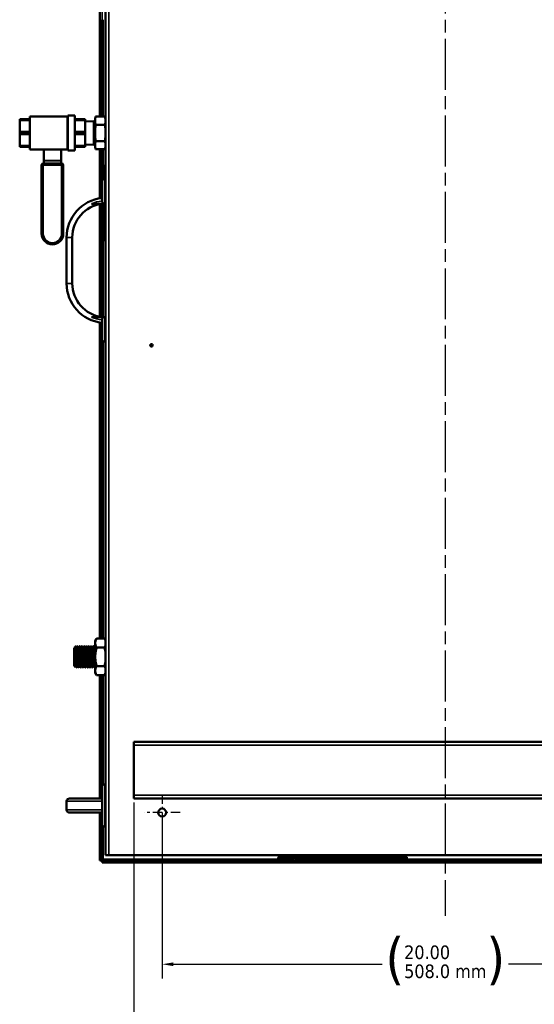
# Model space of a CAD drawing. Header units: inches. Extents: x 0 to 136, y 2 to 86.
# Tile 36 of 61: x 69 to 87, y 22 to 57. Entities that reach past the tile are written whole.
import ezdxf

# ---------------------------------------------------------------- set-up
doc = ezdxf.new("R2010")
doc.units = ezdxf.units.IN
doc.header["$LTSCALE"] = 4
doc.header["$MEASUREMENT"] = 0
doc.linetypes.add('CHAIN', pattern=[0.7087, 0.4724, -0.0591, 0.1181, -0.0591])
for name, color, linetype, lineweight in [('Center Mark (ANSI)', 7, 'Continuous', 25), ('Centerline (ANSI)', 7, 'Continuous', 25), ('Dimension (ANSI)', 7, 'Continuous', 25), ('Visible (ANSI)', 7, 'Continuous', 50), ('Visible Narrow (ANSI)', 7, 'Continuous', 35)]:
    doc.layers.add(name, color=color, linetype=linetype, lineweight=lineweight)
doc.styles.add('Dimension Text (ANSI)', font='tahoma.ttf')
doc.dimstyles.new('Dual Dimension', dxfattribs={"dimscale": 4, "dimtxt": 0.12, "dimasz": 0.098425, "dimexe": 0.125, "dimexo": 0.0625, "dimgap": 0.031496, "dimtad": 0, "dimtih": 1, "dimtoh": 1, "dimrnd": 1e-08, "dimzin": 4, "dimdsep": 46, "dimtxsty": 'Dimension Text (ANSI)', "dimcen": 0.09, "dimdle": 0.393701, "dimclrd": 256, "dimclre": 256, "dimclrt": 256, "dimadec": 0, "dimazin": 1, "dimtfac": 1, "dimtofl": 0, "dimtmove": 0, "dimatfit": 3, "dimfxl": 1, "dimtolj": 1, "dimtzin": 4, "dimlwd": -1, "dimlwe": -1, "dimarcsym": 0})

# ---------------------------------------------------------------- blocks, each defined once
blk = doc.blocks.new('*D11')
at = {"layer": 'Defpoints', "color": 0, "transparency": 16777216}
for p in [(72.712, 29.13), (94.712, 29.13), (72.712, 20.45)]:
    blk.add_point(p, dxfattribs=at)
at = {"layer": 'Dimension (ANSI)', "transparency": 16777216}
for p, q in [((72.712, 28.88), (72.712, 19.95)), ((94.712, 28.88), (94.712, 19.95)), ((73.106, 20.45), (81.659, 20.45)), ((94.318, 20.45), (86.121, 20.45))]:
    blk.add_line(p, q, dxfattribs=at)
for points in [[(73.106, 20.516), (73.106, 20.385), (72.712, 20.45)], [(94.318, 20.516), (94.318, 20.385), (94.712, 20.45)]]:
    blk.add_solid(points, dxfattribs=at)
at = {"layer": 'Dimension (ANSI)', "transparency": 16777216, "insert": (83.89, 21.402), "char_height": 0.48, "attachment_point": 2, "style": 'Dimension Text (ANSI)'}
blk.add_mtext('\\A1;{\\H3.0x;(}\\S22.00^ 558.8 mm;{\\H3.0x;)}', dxfattribs=at)
blk = doc.blocks.new('*D13')
at = {"layer": 'Defpoints', "color": 0, "transparency": 16777216}
for p in [(73.712, 28.517), (93.712, 28.517), (93.712, 23.163)]:
    blk.add_point(p, dxfattribs=at)
at = {"layer": 'Dimension (ANSI)', "transparency": 16777216}
for p, q in [((73.712, 28.267), (73.712, 22.663)), ((93.712, 28.267), (93.712, 22.663)), ((74.106, 23.163), (81.481, 23.163)), ((93.318, 23.163), (85.943, 23.163))]:
    blk.add_line(p, q, dxfattribs=at)
for points in [[(74.106, 23.228), (74.106, 23.097), (73.712, 23.163)], [(93.318, 23.228), (93.318, 23.097), (93.712, 23.163)]]:
    blk.add_solid(points, dxfattribs=at)
at = {"layer": 'Dimension (ANSI)', "transparency": 16777216, "insert": (83.712, 24.114), "char_height": 0.48, "attachment_point": 2, "style": 'Dimension Text (ANSI)'}
blk.add_mtext('\\A1;{\\H3.0x;(}\\S20.00^ 508.0 mm;{\\H3.0x;)}', dxfattribs=at)

msp = doc.modelspace()

# ---------------------------------------------------------------- linework, layer by layer
at = {"layer": 'Center Mark (ANSI)', "linetype": 'CHAIN', "ltscale": 0.177668}
for p, q in [((73.712, 29.157), (73.712, 27.877)), ((74.352, 28.517), (73.072, 28.517))]:
    msp.add_line(p, q, dxfattribs=at)
at = {"layer": 'Centerline (ANSI)', "linetype": 'CHAIN', "ltscale": 0.952448}
msp.add_line((83.712, 66.636), (83.712, 24.878), dxfattribs=at)
at = {"layer": 'Visible (ANSI)'}
for p, q in [((71.712, 27.017), (71.712, 63.017)), ((71.513, 53.094), (71.513, 59.471)), ((71.587, 53.094), (71.587, 56.517)), ((68.679, 53.009), (68.679, 52.972)), ((69.039, 53.009), (68.679, 53.009)), ((68.679, 52.554), (68.679, 52.972)), ((68.679, 52.972), (69.039, 52.972)), ((69.039, 53.102), (69.039, 51.931)), ((70.37, 53.102), (69.039, 53.102)), ((70.37, 53.102), (70.382, 53.115)), ((70.37, 53.102), (70.37, 51.931)), ((70.382, 53.132), (70.382, 51.902)), ((70.632, 53.132), (70.382, 53.132)), ((70.632, 53.132), (70.632, 51.902)), ((70.992, 53.009), (70.632, 53.009)), ((70.632, 52.972), (70.992, 52.972)), ((70.992, 53.009), (70.992, 52.972)), ((70.992, 52.972), (70.992, 52.554)), ((70.992, 52.925), (71.304, 52.935)), ((71.304, 52.097), (71.304, 52.937)), ((71.304, 52.937), (71.342, 52.937)), ((71.342, 53.017), (71.363, 53.094)), ((71.342, 52.95), (71.342, 53.017)), ((71.342, 52.517), (71.342, 52.95)), ((71.363, 53.094), (71.691, 53.094)), ((71.712, 53.017), (71.691, 53.094)), ((68.679, 52.554), (68.679, 52.48)), ((69.039, 52.554), (68.679, 52.554)), ((70.992, 52.554), (70.632, 52.554)), ((70.992, 52.554), (70.992, 52.48)), ((71.342, 52.084), (71.342, 52.517)), ((71.363, 52.806), (71.691, 52.806)), ((68.679, 52.062), (68.679, 52.48)), ((68.679, 52.48), (69.039, 52.48)), ((70.632, 52.48), (70.992, 52.48)), ((70.992, 52.48), (70.992, 52.062)), ((71.363, 52.228), (71.691, 52.228)), ((68.679, 52.062), (68.679, 52.025)), ((69.039, 52.062), (68.679, 52.062)), ((68.679, 52.025), (69.039, 52.025)), ((70.37, 51.931), (69.039, 51.931)), ((69.528, 51.931), (69.528, 51.543)), ((70.143, 51.931), (70.143, 51.543)), ((70.37, 51.931), (70.382, 51.919)), ((70.632, 51.902), (70.382, 51.902)), ((70.992, 52.062), (70.632, 52.062)), ((70.632, 52.025), (70.992, 52.025)), ((70.992, 52.109), (71.304, 52.099)), ((70.992, 52.062), (70.992, 52.025)), ((71.304, 52.097), (71.342, 52.097)), ((71.342, 52.017), (71.342, 52.084)), ((71.342, 52.017), (71.363, 51.939)), ((71.363, 51.939), (71.691, 51.939)), ((71.513, 50.208), (71.513, 51.939)), ((71.587, 50.792), (71.587, 51.939)), ((71.712, 52.017), (71.691, 51.939)), ((69.528, 51.538), (69.528, 51.543)), ((69.528, 51.538), (69.528, 51.441)), ((70.143, 51.538), (70.143, 51.543)), ((70.143, 51.538), (70.143, 51.441)), ((69.453, 48.962), (69.453, 51.381)), ((69.513, 51.441), (70.158, 51.441)), ((70.218, 51.381), (70.218, 48.962)), ((71.712, 51.392), (71.702, 51.392)), ((71.702, 50.892), (71.702, 51.392)), ((71.587, 50.117), (71.587, 50.792)), ((71.687, 50.892), (71.712, 50.892)), ((71.687, 50.017), (71.215, 50.017)), ((71.513, 46.029), (71.513, 50.005)), ((71.587, 46.017), (71.587, 50.017)), ((71.687, 50.017), (71.712, 50.017)), ((71.702, 48.692), (71.702, 50.017)), ((70.337, 47.207), (70.337, 48.826)), ((70.537, 48.826), (70.537, 47.207)), ((71.712, 48.692), (71.702, 48.692)), ((71.215, 46.017), (71.687, 46.017)), ((71.587, 45.242), (71.587, 45.917)), ((71.687, 46.017), (71.712, 46.017)), ((71.513, 34.666), (71.513, 45.825)), ((71.587, 34.666), (71.587, 45.242)), ((71.687, 45.142), (71.712, 45.142)), ((71.348, 34.579), (71.398, 34.666)), ((71.348, 34.504), (71.348, 34.579)), ((71.348, 34.504), (71.348, 34.017)), ((71.398, 34.666), (71.673, 34.666)), ((71.712, 34.598), (71.673, 34.666)), ((70.598, 34.329), (70.626, 34.357)), ((70.598, 33.704), (70.598, 34.329)), ((70.626, 34.357), (70.63, 34.351)), ((70.629, 34.351), (70.637, 34.351)), ((70.668, 34.392), (70.66, 34.392)), ((70.692, 34.351), (70.7, 34.351)), ((70.731, 34.392), (70.723, 34.392)), ((70.754, 34.351), (70.762, 34.351)), ((70.793, 34.392), (70.785, 34.392)), ((70.817, 34.351), (70.825, 34.351)), ((70.856, 34.392), (70.848, 34.392)), ((70.879, 34.351), (70.887, 34.351)), ((70.918, 34.392), (70.91, 34.392)), ((70.942, 34.351), (70.95, 34.351)), ((70.981, 34.392), (70.973, 34.392)), ((71.004, 34.351), (71.012, 34.351)), ((71.043, 34.392), (71.035, 34.392)), ((71.067, 34.351), (71.075, 34.351)), ((71.106, 34.392), (71.098, 34.392)), ((71.129, 34.351), (71.137, 34.351)), ((71.168, 34.392), (71.16, 34.392)), ((71.192, 34.351), (71.2, 34.351)), ((71.231, 34.392), (71.223, 34.392)), ((71.254, 34.351), (71.262, 34.351)), ((71.293, 34.392), (71.285, 34.392)), ((71.317, 34.351), (71.325, 34.351)), ((71.398, 34.342), (71.673, 34.342)), ((71.348, 33.53), (71.348, 34.017)), ((70.598, 33.704), (70.646, 33.657)), ((70.66, 33.682), (70.668, 33.682)), ((70.7, 33.642), (70.692, 33.642)), ((70.723, 33.682), (70.731, 33.682)), ((70.762, 33.642), (70.754, 33.642)), ((70.785, 33.682), (70.793, 33.682)), ((70.825, 33.642), (70.817, 33.642)), ((70.848, 33.682), (70.856, 33.682)), ((70.887, 33.642), (70.879, 33.642)), ((70.91, 33.682), (70.918, 33.682)), ((70.95, 33.642), (70.942, 33.642)), ((70.973, 33.682), (70.981, 33.682)), ((71.012, 33.642), (71.004, 33.642)), ((71.035, 33.682), (71.043, 33.682)), ((71.075, 33.642), (71.067, 33.642)), ((71.098, 33.682), (71.106, 33.682)), ((71.137, 33.642), (71.129, 33.642)), ((71.16, 33.682), (71.168, 33.682)), ((71.2, 33.642), (71.192, 33.642)), ((71.223, 33.682), (71.231, 33.682)), ((71.262, 33.642), (71.254, 33.642)), ((71.285, 33.682), (71.293, 33.682)), ((71.325, 33.642), (71.317, 33.642)), ((71.348, 33.454), (71.348, 33.53)), ((71.348, 33.454), (71.398, 33.367)), ((71.398, 33.692), (71.673, 33.692)), ((71.712, 33.435), (71.673, 33.367)), ((71.398, 33.367), (71.673, 33.367)), ((71.513, 29.017), (71.513, 33.367)), ((71.587, 29.417), (71.587, 33.367)), ((72.712, 31.017), (72.712, 30.903)), ((72.712, 31.017), (94.712, 31.017)), ((72.712, 29.13), (72.712, 30.903)), ((71.587, 28.117), (71.587, 29.417)), ((71.687, 29.517), (71.712, 29.517)), ((70.337, 28.917), (70.337, 28.617)), ((71.215, 29.017), (70.437, 29.017)), ((71.215, 29.017), (71.587, 29.017)), ((72.712, 29.13), (72.712, 29.017)), ((94.712, 29.017), (72.712, 29.017)), ((70.437, 28.517), (71.215, 28.517)), ((71.215, 28.517), (71.587, 28.517)), ((71.513, 26.829), (71.513, 28.517)), ((71.587, 26.829), (71.587, 28.117)), ((71.687, 28.017), (71.712, 28.017)), ((71.513, 26.829), (71.587, 26.829)), ((71.626, 26.869), (71.587, 26.829)), ((71.626, 26.869), (71.587, 26.829)), ((71.587, 26.755), (71.587, 26.829)), ((78.346, 26.829), (71.587, 26.829)), ((71.712, 27.017), (71.825, 27.017)), ((95.599, 27.017), (71.825, 27.017)), ((77.873, 26.954), (77.844, 26.954)), ((77.844, 26.883), (78.293, 26.883)), ((77.895, 26.946), (78.147, 26.946)), ((78.147, 26.946), (78.151, 26.946)), ((78.151, 26.946), (78.221, 26.946)), ((78.312, 26.86), (78.26, 26.924)), ((78.367, 26.905), (78.315, 26.969)), ((81.841, 26.954), (78.327, 26.954)), ((78.5, 26.883), (78.405, 26.883)), ((79.909, 26.812), (78.405, 26.812)), ((78.5, 26.883), (81.668, 26.883)), ((79.909, 26.812), (79.982, 26.812)), ((80.156, 26.829), (80.012, 26.829)), ((80.186, 26.812), (80.259, 26.812)), ((80.259, 26.812), (81.763, 26.812)), ((81.668, 26.883), (81.763, 26.883)), ((81.801, 26.905), (81.853, 26.969)), ((95.822, 26.829), (81.822, 26.829)), ((81.856, 26.86), (81.908, 26.924)), ((81.875, 26.883), (82.324, 26.883)), ((82.017, 26.946), (81.947, 26.946)), ((82.017, 26.946), (82.021, 26.946)), ((82.021, 26.946), (82.273, 26.946)), ((82.324, 26.954), (82.295, 26.954)), ((95.822, 26.755), (71.587, 26.755))]:
    msp.add_line(p, q, dxfattribs=at)
for centre, radius in [((73.337, 45.017), 0.045), ((73.712, 28.517), 0.14)]:
    msp.add_circle(centre, radius, dxfattribs=at)
for centre, radius, start, end in [((69.513, 51.381), 0.06, 90, 180), ((70.158, 51.381), 0.06, 0, 90), ((71.687, 50.792), 0.1, 90, 180), ((71.737, 48.826), 1.4, 96.1506, 180), ((71.687, 50.117), 0.1, 180, 270), ((71.737, 48.826), 1.2, 97.1808, 180), ((69.836, 48.962), 0.382, 180, 0), ((71.737, 47.207), 1.4, 180, 263.8494), ((71.737, 47.207), 1.2, 180, 262.8192), ((71.687, 45.917), 0.1, 90, 180), ((71.687, 45.242), 0.1, 180, 270), ((71.687, 29.417), 0.1, 90, 180), ((70.437, 28.917), 0.1, 90, 180), ((70.437, 28.617), 0.1, 180, 270), ((71.687, 28.117), 0.1, 180, 270), ((77.844, 26.918), 0.0354, 90, 270), ((77.895, 26.981), 0.0354, 90, 270), ((78.147, 26.981), 0.0354, 270, 90), ((79.982, 26.848), 0.0354, 270, 90), ((80.186, 26.848), 0.0354, 90, 270), ((82.021, 26.981), 0.0354, 90, 270), ((82.273, 26.981), 0.0354, 270, 90), ((82.324, 26.918), 0.0354, 270, 90)]:
    msp.add_arc(centre, radius, start, end, dxfattribs=at)
for points, weights in [([(71.342, 52.95), (71.342, 53.017), (71.363, 53.094)], [1, 1.04314139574, 1.01001874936]), ([(71.363, 52.806), (71.342, 52.883), (71.342, 52.95)], [1.01001874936, 1.04314139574, 1]), ([(71.691, 53.094), (71.712, 53.017), (71.712, 52.95)], [1.01001874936, 1.04314139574, 1]), ([(71.712, 52.95), (71.712, 52.883), (71.691, 52.806)], [1, 1.04314139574, 1.01001874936]), ([(71.342, 52.517), (71.342, 52.651), (71.363, 52.806)], [1, 1.04314139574, 1.01001874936]), ([(71.363, 52.228), (71.342, 52.383), (71.342, 52.517)], [1.01001874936, 1.04314139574, 1]), ([(71.691, 52.806), (71.712, 52.651), (71.712, 52.517)], [1.01001874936, 1.04314139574, 1]), ([(71.712, 52.517), (71.712, 52.383), (71.691, 52.228)], [1, 1.04314139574, 1.01001874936]), ([(71.342, 52.084), (71.342, 52.151), (71.363, 52.228)], [1, 1.04314139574, 1.01001874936]), ([(71.691, 52.228), (71.712, 52.151), (71.712, 52.084)], [1.01001874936, 1.04314139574, 1]), ([(71.363, 51.939), (71.342, 52.017), (71.342, 52.084)], [1.01001874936, 1.04314139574, 1]), ([(71.712, 52.084), (71.712, 52.017), (71.691, 51.939)], [1, 1.04314139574, 1.01001874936]), ([(71.348, 34.504), (71.348, 34.579), (71.398, 34.666)], [1.63796447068, 1.63796447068, 1.52036391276]), ([(71.398, 34.342), (71.348, 34.429), (71.348, 34.504)], [1.52036391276, 1.63796447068, 1.63796447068]), ([(71.712, 34.578), (71.7, 34.62), (71.673, 34.666)], [1.61068651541, 1.58132612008, 1.52036391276]), ([(71.673, 34.342), (71.7, 34.388), (71.712, 34.43)], [1.52036391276, 1.58132612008, 1.61068651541]), ([(71.348, 34.391), (71.348, 34.392), (71.348, 34.392)], [0.991733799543, 0.995614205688, 1]), ([(71.348, 34.017), (71.348, 34.168), (71.398, 34.342)], [1.63796447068, 1.63796447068, 1.52036391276]), ([(71.712, 34.164), (71.7, 34.248), (71.673, 34.342)], [1.61068651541, 1.58132612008, 1.52036391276]), ([(71.398, 33.692), (71.348, 33.866), (71.348, 34.017)], [1.52036391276, 1.63796447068, 1.63796447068]), ([(71.673, 33.692), (71.7, 33.786), (71.712, 33.869)], [1.52036391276, 1.58132612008, 1.61068651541]), ([(71.398, 33.692), (71.348, 33.605), (71.348, 33.53)], [1.52036391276, 1.63796447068, 1.63796447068]), ([(71.348, 33.53), (71.348, 33.454), (71.398, 33.367)], [1.63796447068, 1.63796447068, 1.52036391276]), ([(71.712, 33.604), (71.7, 33.645), (71.673, 33.692)], [1.61068651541, 1.58132612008, 1.52036391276]), ([(71.673, 33.367), (71.7, 33.414), (71.712, 33.456)], [1.52036391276, 1.58132612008, 1.61068651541])]:
    msp.add_rational_spline(points, weights, degree=2, dxfattribs=at)
for points, knots in [([(70.646, 33.657), (70.646, 33.657), (70.646, 33.657), (70.645, 33.658), (70.644, 33.668), (70.642, 33.705), (70.641, 33.731), (70.64, 33.778), (70.64, 33.796), (70.639, 33.852), (70.638, 33.894), (70.636, 33.983), (70.635, 34.03), (70.634, 34.119), (70.633, 34.161), (70.631, 34.237), (70.631, 34.27), (70.629, 34.321), (70.628, 34.339), (70.627, 34.355), (70.626, 34.358), (70.626, 34.357)], [-3.68089, -3.68089, -3.68089, -3.68089, -3.636043, -3.636043, -3.272475, -3.272475, -2.930796, -2.930796, -2.755734, -2.755734, -2.408039, -2.408039, -2.050315, -2.050315, -1.709562, -1.709562, -1.35835, -1.35835, -1.024453, -1.024453, -0.811214, -0.811214, -0.811214, -0.811214]), ([(78.315, 26.969), (78.31, 26.975), (78.305, 26.98), (78.294, 26.99), (78.288, 26.994), (78.276, 27.002), (78.27, 27.006), (78.257, 27.011), (78.25, 27.013), (78.236, 27.016), (78.229, 27.017), (78.221, 27.017)], [2.4264204, 2.4264204, 2.4264204, 2.4264204, 2.5694548, 2.5694548, 2.7124893, 2.7124893, 2.8555237, 2.8555237, 2.9985582, 2.9985582, 3.1415927, 3.1415927, 3.1415927, 3.1415927]), ([(78.26, 26.924), (78.257, 26.927), (78.254, 26.93), (78.249, 26.935), (78.247, 26.937), (78.241, 26.941), (78.239, 26.942), (78.234, 26.944), (78.231, 26.945), (78.226, 26.946), (78.224, 26.946), (78.221, 26.946)], [2.4264204, 2.4264204, 2.4264204, 2.4264204, 2.5694548, 2.5694548, 2.7124893, 2.7124893, 2.8555237, 2.8555237, 2.9985582, 2.9985582, 3.1415927, 3.1415927, 3.1415927, 3.1415927]), ([(78.312, 26.86), (78.317, 26.854), (78.322, 26.849), (78.333, 26.839), (78.338, 26.835), (78.35, 26.827), (78.357, 26.823), (78.37, 26.818), (78.377, 26.816), (78.391, 26.813), (78.398, 26.812), (78.405, 26.812)], [5.568013, 5.568013, 5.568013, 5.568013, 5.7110475, 5.7110475, 5.8540819, 5.8540819, 5.9971164, 5.9971164, 6.1401509, 6.1401509, 6.2831853, 6.2831853, 6.2831853, 6.2831853]), ([(78.367, 26.905), (78.37, 26.902), (78.372, 26.899), (78.378, 26.894), (78.38, 26.892), (78.385, 26.888), (78.388, 26.887), (78.393, 26.885), (78.396, 26.884), (78.401, 26.883), (78.403, 26.883), (78.405, 26.883)], [5.568013, 5.568013, 5.568013, 5.568013, 5.7110475, 5.7110475, 5.8540819, 5.8540819, 5.9971164, 5.9971164, 6.1401509, 6.1401509, 6.2831853, 6.2831853, 6.2831853, 6.2831853]), ([(81.801, 26.905), (81.798, 26.902), (81.796, 26.899), (81.79, 26.894), (81.788, 26.892), (81.782, 26.888), (81.78, 26.887), (81.775, 26.885), (81.772, 26.884), (81.767, 26.883), (81.765, 26.883), (81.763, 26.883)], [5.568013, 5.568013, 5.568013, 5.568013, 5.7110475, 5.7110475, 5.8540819, 5.8540819, 5.9971164, 5.9971164, 6.1401509, 6.1401509, 6.2831853, 6.2831853, 6.2831853, 6.2831853]), ([(81.856, 26.86), (81.851, 26.854), (81.846, 26.849), (81.835, 26.839), (81.83, 26.835), (81.818, 26.827), (81.811, 26.823), (81.798, 26.818), (81.791, 26.816), (81.777, 26.813), (81.77, 26.812), (81.763, 26.812)], [5.568013, 5.568013, 5.568013, 5.568013, 5.7110475, 5.7110475, 5.8540819, 5.8540819, 5.9971164, 5.9971164, 6.1401509, 6.1401509, 6.2831853, 6.2831853, 6.2831853, 6.2831853]), ([(81.853, 26.969), (81.858, 26.975), (81.863, 26.98), (81.874, 26.99), (81.88, 26.994), (81.892, 27.002), (81.898, 27.006), (81.911, 27.011), (81.918, 27.013), (81.932, 27.016), (81.939, 27.017), (81.947, 27.017)], [2.4264204, 2.4264204, 2.4264204, 2.4264204, 2.5694548, 2.5694548, 2.7124893, 2.7124893, 2.8555237, 2.8555237, 2.9985582, 2.9985582, 3.1415927, 3.1415927, 3.1415927, 3.1415927]), ([(81.908, 26.924), (81.911, 26.927), (81.913, 26.93), (81.919, 26.935), (81.921, 26.937), (81.927, 26.941), (81.929, 26.942), (81.934, 26.944), (81.937, 26.945), (81.942, 26.946), (81.944, 26.946), (81.947, 26.946)], [2.4264204, 2.4264204, 2.4264204, 2.4264204, 2.5694548, 2.5694548, 2.7124893, 2.7124893, 2.8555237, 2.8555237, 2.9985582, 2.9985582, 3.1415927, 3.1415927, 3.1415927, 3.1415927])]:
    msp.add_open_spline(points, degree=3, knots=knots, dxfattribs=at)
for points, weights, knots in [([(70.63, 34.351), (70.633, 34.344), (70.637, 34.253), (70.641, 34.155), (70.645, 34.017), (70.649, 33.878), (70.653, 33.78), (70.657, 33.682), (70.66, 33.682)], [0.990788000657, 0.928804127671, 1, 0.923879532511, 1, 0.923879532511, 1, 0.923879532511, 1], [0.04032347, 0.04032347, 0.04032347, 0.045, 0.045, 0.05, 0.05, 0.055, 0.055, 0.06, 0.06, 0.06]), ([(70.637, 34.351), (70.641, 34.351), (70.645, 34.253), (70.649, 34.155), (70.653, 34.017), (70.657, 33.878), (70.66, 33.78), (70.664, 33.689), (70.668, 33.683)], [1, 0.923879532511, 1, 0.923879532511, 1, 0.923879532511, 1, 0.928804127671, 0.990788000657], [0.04, 0.04, 0.04, 0.045, 0.045, 0.05, 0.05, 0.055, 0.055, 0.05967653, 0.05967653, 0.05967653]), ([(70.66, 34.392), (70.664, 34.392), (70.668, 34.282), (70.672, 34.172), (70.676, 34.017), (70.68, 33.862), (70.684, 33.752), (70.688, 33.642), (70.692, 33.642)], [1, 0.923879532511, 1, 0.923879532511, 1, 0.923879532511, 1, 0.923879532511, 1], [0.04, 0.04, 0.04, 0.045, 0.045, 0.05, 0.05, 0.055, 0.055, 0.06, 0.06, 0.06]), ([(70.668, 34.392), (70.672, 34.392), (70.676, 34.282), (70.68, 34.172), (70.684, 34.017), (70.688, 33.862), (70.692, 33.752), (70.696, 33.642), (70.7, 33.642), (70.7, 33.642), (70.7, 33.642)], [1, 0.923879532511, 1, 0.923879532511, 1, 0.923879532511, 1, 0.923879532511, 1, 0.995614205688, 0.991733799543], [0.08, 0.08, 0.08, 0.085, 0.085, 0.09, 0.09, 0.095, 0.095, 0.1, 0.1, 0.10028808, 0.10028808, 0.10028808]), ([(70.692, 34.351), (70.696, 34.344), (70.7, 34.253), (70.703, 34.155), (70.707, 34.017), (70.711, 33.878), (70.715, 33.78), (70.719, 33.682), (70.723, 33.682)], [0.990788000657, 0.928804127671, 1, 0.923879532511, 1, 0.923879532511, 1, 0.923879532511, 1], [0.08032347, 0.08032347, 0.08032347, 0.085, 0.085, 0.09, 0.09, 0.095, 0.095, 0.1, 0.1, 0.1]), ([(70.7, 34.351), (70.703, 34.351), (70.707, 34.253), (70.711, 34.155), (70.715, 34.017), (70.719, 33.878), (70.723, 33.78), (70.727, 33.689), (70.73, 33.683)], [1, 0.923879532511, 1, 0.923879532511, 1, 0.923879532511, 1, 0.928804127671, 0.990788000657], [0.08, 0.08, 0.08, 0.085, 0.085, 0.09, 0.09, 0.095, 0.095, 0.09967653, 0.09967653, 0.09967653]), ([(70.723, 34.391), (70.723, 34.392), (70.723, 34.392), (70.727, 34.392), (70.731, 34.282), (70.735, 34.172), (70.739, 34.017), (70.742, 33.862), (70.746, 33.752), (70.75, 33.642), (70.754, 33.642)], [0.991733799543, 0.995614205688, 1, 0.923879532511, 1, 0.923879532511, 1, 0.923879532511, 1, 0.923879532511, 1], [0.07971192, 0.07971192, 0.07971192, 0.08, 0.08, 0.085, 0.085, 0.09, 0.09, 0.095, 0.095, 0.1, 0.1, 0.1]), ([(70.731, 34.392), (70.735, 34.392), (70.739, 34.282), (70.742, 34.172), (70.746, 34.017), (70.75, 33.862), (70.754, 33.752), (70.758, 33.642), (70.762, 33.642), (70.762, 33.642), (70.762, 33.642)], [1, 0.923879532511, 1, 0.923879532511, 1, 0.923879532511, 1, 0.923879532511, 1, 0.995614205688, 0.991733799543], [0.12, 0.12, 0.12, 0.125, 0.125, 0.13, 0.13, 0.135, 0.135, 0.14, 0.14, 0.14028808, 0.14028808, 0.14028808]), ([(70.755, 34.351), (70.758, 34.344), (70.762, 34.253), (70.766, 34.155), (70.77, 34.017), (70.774, 33.878), (70.778, 33.78), (70.782, 33.682), (70.785, 33.682)], [0.990788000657, 0.928804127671, 1, 0.923879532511, 1, 0.923879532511, 1, 0.923879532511, 1], [0.12032347, 0.12032347, 0.12032347, 0.125, 0.125, 0.13, 0.13, 0.135, 0.135, 0.14, 0.14, 0.14]), ([(70.762, 34.351), (70.766, 34.351), (70.77, 34.253), (70.774, 34.155), (70.778, 34.017), (70.782, 33.878), (70.785, 33.78), (70.789, 33.689), (70.793, 33.683)], [1, 0.923879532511, 1, 0.923879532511, 1, 0.923879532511, 1, 0.928804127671, 0.990788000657], [0.12, 0.12, 0.12, 0.125, 0.125, 0.13, 0.13, 0.135, 0.135, 0.13967653, 0.13967653, 0.13967653]), ([(70.785, 34.391), (70.785, 34.392), (70.785, 34.392), (70.789, 34.392), (70.793, 34.282), (70.797, 34.172), (70.801, 34.017), (70.805, 33.862), (70.809, 33.752), (70.813, 33.642), (70.817, 33.642)], [0.991733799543, 0.995614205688, 1, 0.923879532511, 1, 0.923879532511, 1, 0.923879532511, 1, 0.923879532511, 1], [0.11971192, 0.11971192, 0.11971192, 0.12, 0.12, 0.125, 0.125, 0.13, 0.13, 0.135, 0.135, 0.14, 0.14, 0.14]), ([(70.793, 34.392), (70.797, 34.392), (70.801, 34.282), (70.805, 34.172), (70.809, 34.017), (70.813, 33.862), (70.817, 33.752), (70.821, 33.642), (70.825, 33.642), (70.825, 33.642), (70.825, 33.642)], [1, 0.923879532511, 1, 0.923879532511, 1, 0.923879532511, 1, 0.923879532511, 1, 0.995614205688, 0.991733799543], [0.16, 0.16, 0.16, 0.165, 0.165, 0.17, 0.17, 0.175, 0.175, 0.18, 0.18, 0.18028808, 0.18028808, 0.18028808]), ([(70.817, 34.351), (70.821, 34.344), (70.825, 34.253), (70.828, 34.155), (70.832, 34.017), (70.836, 33.878), (70.84, 33.78), (70.844, 33.682), (70.848, 33.682)], [0.990788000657, 0.928804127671, 1, 0.923879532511, 1, 0.923879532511, 1, 0.923879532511, 1], [0.16032347, 0.16032347, 0.16032347, 0.165, 0.165, 0.17, 0.17, 0.175, 0.175, 0.18, 0.18, 0.18]), ([(70.825, 34.351), (70.828, 34.351), (70.832, 34.253), (70.836, 34.155), (70.84, 34.017), (70.844, 33.878), (70.848, 33.78), (70.852, 33.689), (70.855, 33.683)], [1, 0.923879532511, 1, 0.923879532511, 1, 0.923879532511, 1, 0.928804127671, 0.990788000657], [0.16, 0.16, 0.16, 0.165, 0.165, 0.17, 0.17, 0.175, 0.175, 0.17967653, 0.17967653, 0.17967653]), ([(70.848, 34.391), (70.848, 34.392), (70.848, 34.392), (70.852, 34.392), (70.856, 34.282), (70.86, 34.172), (70.864, 34.017), (70.867, 33.862), (70.871, 33.752), (70.875, 33.642), (70.879, 33.642)], [0.991733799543, 0.995614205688, 1, 0.923879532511, 1, 0.923879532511, 1, 0.923879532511, 1, 0.923879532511, 1], [0.15971192, 0.15971192, 0.15971192, 0.16, 0.16, 0.165, 0.165, 0.17, 0.17, 0.175, 0.175, 0.18, 0.18, 0.18]), ([(70.856, 34.392), (70.86, 34.392), (70.864, 34.282), (70.867, 34.172), (70.871, 34.017), (70.875, 33.862), (70.879, 33.752), (70.883, 33.642), (70.887, 33.642), (70.887, 33.642), (70.887, 33.642)], [1, 0.923879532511, 1, 0.923879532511, 1, 0.923879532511, 1, 0.923879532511, 1, 0.995614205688, 0.991733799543], [0.2, 0.2, 0.2, 0.205, 0.205, 0.21, 0.21, 0.215, 0.215, 0.22, 0.22, 0.22028808, 0.22028808, 0.22028808]), ([(70.88, 34.351), (70.883, 34.344), (70.887, 34.253), (70.891, 34.155), (70.895, 34.017), (70.899, 33.878), (70.903, 33.78), (70.907, 33.682), (70.91, 33.682)], [0.990788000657, 0.928804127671, 1, 0.923879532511, 1, 0.923879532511, 1, 0.923879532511, 1], [0.20032347, 0.20032347, 0.20032347, 0.205, 0.205, 0.21, 0.21, 0.215, 0.215, 0.22, 0.22, 0.22]), ([(70.887, 34.351), (70.891, 34.351), (70.895, 34.253), (70.899, 34.155), (70.903, 34.017), (70.907, 33.878), (70.91, 33.78), (70.914, 33.689), (70.918, 33.683)], [1, 0.923879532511, 1, 0.923879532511, 1, 0.923879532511, 1, 0.928804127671, 0.990788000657], [0.2, 0.2, 0.2, 0.205, 0.205, 0.21, 0.21, 0.215, 0.215, 0.21967653, 0.21967653, 0.21967653]), ([(70.91, 34.391), (70.91, 34.392), (70.91, 34.392), (70.914, 34.392), (70.918, 34.282), (70.922, 34.172), (70.926, 34.017), (70.93, 33.862), (70.934, 33.752), (70.938, 33.642), (70.942, 33.642)], [0.991733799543, 0.995614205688, 1, 0.923879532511, 1, 0.923879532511, 1, 0.923879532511, 1, 0.923879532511, 1], [0.19971192, 0.19971192, 0.19971192, 0.2, 0.2, 0.205, 0.205, 0.21, 0.21, 0.215, 0.215, 0.22, 0.22, 0.22]), ([(70.918, 34.392), (70.922, 34.392), (70.926, 34.282), (70.93, 34.172), (70.934, 34.017), (70.938, 33.862), (70.942, 33.752), (70.946, 33.642), (70.95, 33.642), (70.95, 33.642), (70.95, 33.642)], [1, 0.923879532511, 1, 0.923879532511, 1, 0.923879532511, 1, 0.923879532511, 1, 0.995614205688, 0.991733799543], [0.24, 0.24, 0.24, 0.245, 0.245, 0.25, 0.25, 0.255, 0.255, 0.26, 0.26, 0.26028808, 0.26028808, 0.26028808]), ([(70.942, 34.351), (70.946, 34.344), (70.95, 34.253), (70.953, 34.155), (70.957, 34.017), (70.961, 33.878), (70.965, 33.78), (70.969, 33.682), (70.973, 33.682)], [0.990788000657, 0.928804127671, 1, 0.923879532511, 1, 0.923879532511, 1, 0.923879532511, 1], [0.24032347, 0.24032347, 0.24032347, 0.245, 0.245, 0.25, 0.25, 0.255, 0.255, 0.26, 0.26, 0.26]), ([(70.95, 34.351), (70.953, 34.351), (70.957, 34.253), (70.961, 34.155), (70.965, 34.017), (70.969, 33.878), (70.973, 33.78), (70.977, 33.689), (70.98, 33.683)], [1, 0.923879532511, 1, 0.923879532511, 1, 0.923879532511, 1, 0.928804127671, 0.990788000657], [0.24, 0.24, 0.24, 0.245, 0.245, 0.25, 0.25, 0.255, 0.255, 0.25967653, 0.25967653, 0.25967653]), ([(70.973, 34.391), (70.973, 34.392), (70.973, 34.392), (70.977, 34.392), (70.981, 34.282), (70.985, 34.172), (70.989, 34.017), (70.992, 33.862), (70.996, 33.752), (71, 33.642), (71.004, 33.642)], [0.991733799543, 0.995614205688, 1, 0.923879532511, 1, 0.923879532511, 1, 0.923879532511, 1, 0.923879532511, 1], [0.23971192, 0.23971192, 0.23971192, 0.24, 0.24, 0.245, 0.245, 0.25, 0.25, 0.255, 0.255, 0.26, 0.26, 0.26]), ([(70.981, 34.392), (70.985, 34.392), (70.989, 34.282), (70.992, 34.172), (70.996, 34.017), (71, 33.862), (71.004, 33.752), (71.008, 33.642), (71.012, 33.642), (71.012, 33.642), (71.012, 33.642)], [1, 0.923879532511, 1, 0.923879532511, 1, 0.923879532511, 1, 0.923879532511, 1, 0.995614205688, 0.991733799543], [0.28, 0.28, 0.28, 0.285, 0.285, 0.29, 0.29, 0.295, 0.295, 0.3, 0.3, 0.30028808, 0.30028808, 0.30028808]), ([(71.005, 34.351), (71.008, 34.344), (71.012, 34.253), (71.016, 34.155), (71.02, 34.017), (71.024, 33.878), (71.028, 33.78), (71.032, 33.682), (71.035, 33.682)], [0.990788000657, 0.928804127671, 1, 0.923879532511, 1, 0.923879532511, 1, 0.923879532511, 1], [0.28032347, 0.28032347, 0.28032347, 0.285, 0.285, 0.29, 0.29, 0.295, 0.295, 0.3, 0.3, 0.3]), ([(71.012, 34.351), (71.016, 34.351), (71.02, 34.253), (71.024, 34.155), (71.028, 34.017), (71.032, 33.878), (71.035, 33.78), (71.039, 33.689), (71.043, 33.683)], [1, 0.923879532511, 1, 0.923879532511, 1, 0.923879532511, 1, 0.928804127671, 0.990788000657], [0.28, 0.28, 0.28, 0.285, 0.285, 0.29, 0.29, 0.295, 0.295, 0.29967653, 0.29967653, 0.29967653]), ([(71.035, 34.391), (71.035, 34.392), (71.035, 34.392), (71.039, 34.392), (71.043, 34.282), (71.047, 34.172), (71.051, 34.017), (71.055, 33.862), (71.059, 33.752), (71.063, 33.642), (71.067, 33.642)], [0.991733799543, 0.995614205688, 1, 0.923879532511, 1, 0.923879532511, 1, 0.923879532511, 1, 0.923879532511, 1], [0.27971192, 0.27971192, 0.27971192, 0.28, 0.28, 0.285, 0.285, 0.29, 0.29, 0.295, 0.295, 0.3, 0.3, 0.3]), ([(71.043, 34.392), (71.047, 34.392), (71.051, 34.282), (71.055, 34.172), (71.059, 34.017), (71.063, 33.862), (71.067, 33.752), (71.071, 33.642), (71.075, 33.642), (71.075, 33.642), (71.075, 33.642)], [1, 0.923879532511, 1, 0.923879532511, 1, 0.923879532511, 1, 0.923879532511, 1, 0.995614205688, 0.991733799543], [0.32, 0.32, 0.32, 0.325, 0.325, 0.33, 0.33, 0.335, 0.335, 0.34, 0.34, 0.34028808, 0.34028808, 0.34028808]), ([(71.067, 34.351), (71.071, 34.344), (71.075, 34.253), (71.078, 34.155), (71.082, 34.017), (71.086, 33.878), (71.09, 33.78), (71.094, 33.682), (71.098, 33.682)], [0.990788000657, 0.928804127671, 1, 0.923879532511, 1, 0.923879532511, 1, 0.923879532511, 1], [0.32032347, 0.32032347, 0.32032347, 0.325, 0.325, 0.33, 0.33, 0.335, 0.335, 0.34, 0.34, 0.34]), ([(71.075, 34.351), (71.078, 34.351), (71.082, 34.253), (71.086, 34.155), (71.09, 34.017), (71.094, 33.878), (71.098, 33.78), (71.102, 33.689), (71.105, 33.683)], [1, 0.923879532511, 1, 0.923879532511, 1, 0.923879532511, 1, 0.928804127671, 0.990788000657], [0.32, 0.32, 0.32, 0.325, 0.325, 0.33, 0.33, 0.335, 0.335, 0.33967653, 0.33967653, 0.33967653]), ([(71.098, 34.391), (71.098, 34.392), (71.098, 34.392), (71.102, 34.392), (71.106, 34.282), (71.11, 34.172), (71.114, 34.017), (71.117, 33.862), (71.121, 33.752), (71.125, 33.642), (71.129, 33.642)], [0.991733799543, 0.995614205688, 1, 0.923879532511, 1, 0.923879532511, 1, 0.923879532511, 1, 0.923879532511, 1], [0.31971192, 0.31971192, 0.31971192, 0.32, 0.32, 0.325, 0.325, 0.33, 0.33, 0.335, 0.335, 0.34, 0.34, 0.34]), ([(71.106, 34.392), (71.11, 34.392), (71.114, 34.282), (71.117, 34.172), (71.121, 34.017), (71.125, 33.862), (71.129, 33.752), (71.133, 33.642), (71.137, 33.642), (71.137, 33.642), (71.137, 33.642)], [1, 0.923879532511, 1, 0.923879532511, 1, 0.923879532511, 1, 0.923879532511, 1, 0.995614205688, 0.991733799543], [0.36, 0.36, 0.36, 0.365, 0.365, 0.37, 0.37, 0.375, 0.375, 0.38, 0.38, 0.38028808, 0.38028808, 0.38028808]), ([(71.13, 34.351), (71.133, 34.344), (71.137, 34.253), (71.141, 34.155), (71.145, 34.017), (71.149, 33.878), (71.153, 33.78), (71.157, 33.682), (71.16, 33.682)], [0.990788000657, 0.928804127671, 1, 0.923879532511, 1, 0.923879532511, 1, 0.923879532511, 1], [0.36032347, 0.36032347, 0.36032347, 0.365, 0.365, 0.37, 0.37, 0.375, 0.375, 0.38, 0.38, 0.38]), ([(71.137, 34.351), (71.141, 34.351), (71.145, 34.253), (71.149, 34.155), (71.153, 34.017), (71.157, 33.878), (71.16, 33.78), (71.164, 33.689), (71.168, 33.683)], [1, 0.923879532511, 1, 0.923879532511, 1, 0.923879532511, 1, 0.928804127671, 0.990788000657], [0.36, 0.36, 0.36, 0.365, 0.365, 0.37, 0.37, 0.375, 0.375, 0.37967653, 0.37967653, 0.37967653]), ([(71.16, 34.391), (71.16, 34.392), (71.16, 34.392), (71.164, 34.392), (71.168, 34.282), (71.172, 34.172), (71.176, 34.017), (71.18, 33.862), (71.184, 33.752), (71.188, 33.642), (71.192, 33.642)], [0.991733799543, 0.995614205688, 1, 0.923879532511, 1, 0.923879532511, 1, 0.923879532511, 1, 0.923879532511, 1], [0.35971192, 0.35971192, 0.35971192, 0.36, 0.36, 0.365, 0.365, 0.37, 0.37, 0.375, 0.375, 0.38, 0.38, 0.38]), ([(71.168, 34.392), (71.172, 34.392), (71.176, 34.282), (71.18, 34.172), (71.184, 34.017), (71.188, 33.862), (71.192, 33.752), (71.196, 33.642), (71.2, 33.642), (71.2, 33.642), (71.2, 33.642)], [1, 0.923879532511, 1, 0.923879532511, 1, 0.923879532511, 1, 0.923879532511, 1, 0.995614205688, 0.991733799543], [0.4, 0.4, 0.4, 0.405, 0.405, 0.41, 0.41, 0.415, 0.415, 0.42, 0.42, 0.42028808, 0.42028808, 0.42028808]), ([(71.192, 34.351), (71.196, 34.344), (71.2, 34.253), (71.203, 34.155), (71.207, 34.017), (71.211, 33.878), (71.215, 33.78), (71.219, 33.682), (71.223, 33.682)], [0.990788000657, 0.928804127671, 1, 0.923879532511, 1, 0.923879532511, 1, 0.923879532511, 1], [0.40032347, 0.40032347, 0.40032347, 0.405, 0.405, 0.41, 0.41, 0.415, 0.415, 0.42, 0.42, 0.42]), ([(71.2, 34.351), (71.203, 34.351), (71.207, 34.253), (71.211, 34.155), (71.215, 34.017), (71.219, 33.878), (71.223, 33.78), (71.227, 33.689), (71.23, 33.683)], [1, 0.923879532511, 1, 0.923879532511, 1, 0.923879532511, 1, 0.928804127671, 0.990788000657], [0.4, 0.4, 0.4, 0.405, 0.405, 0.41, 0.41, 0.415, 0.415, 0.41967653, 0.41967653, 0.41967653]), ([(71.223, 34.391), (71.223, 34.392), (71.223, 34.392), (71.227, 34.392), (71.231, 34.282), (71.235, 34.172), (71.239, 34.017), (71.242, 33.862), (71.246, 33.752), (71.25, 33.642), (71.254, 33.642)], [0.991733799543, 0.995614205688, 1, 0.923879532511, 1, 0.923879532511, 1, 0.923879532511, 1, 0.923879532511, 1], [0.39971192, 0.39971192, 0.39971192, 0.4, 0.4, 0.405, 0.405, 0.41, 0.41, 0.415, 0.415, 0.42, 0.42, 0.42]), ([(71.231, 34.392), (71.235, 34.392), (71.239, 34.282), (71.242, 34.172), (71.246, 34.017), (71.25, 33.862), (71.254, 33.752), (71.258, 33.642), (71.262, 33.642), (71.262, 33.642), (71.262, 33.642)], [1, 0.923879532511, 1, 0.923879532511, 1, 0.923879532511, 1, 0.923879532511, 1, 0.995614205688, 0.991733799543], [0.44, 0.44, 0.44, 0.445, 0.445, 0.45, 0.45, 0.455, 0.455, 0.46, 0.46, 0.46028808, 0.46028808, 0.46028808]), ([(71.255, 34.351), (71.258, 34.344), (71.262, 34.253), (71.266, 34.155), (71.27, 34.017), (71.274, 33.878), (71.278, 33.78), (71.282, 33.682), (71.285, 33.682)], [0.990788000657, 0.928804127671, 1, 0.923879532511, 1, 0.923879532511, 1, 0.923879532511, 1], [0.44032347, 0.44032347, 0.44032347, 0.445, 0.445, 0.45, 0.45, 0.455, 0.455, 0.46, 0.46, 0.46]), ([(71.262, 34.351), (71.266, 34.351), (71.27, 34.253), (71.274, 34.155), (71.278, 34.017), (71.282, 33.878), (71.285, 33.78), (71.289, 33.689), (71.293, 33.683)], [1, 0.923879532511, 1, 0.923879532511, 1, 0.923879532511, 1, 0.928804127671, 0.990788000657], [0.44, 0.44, 0.44, 0.445, 0.445, 0.45, 0.45, 0.455, 0.455, 0.45967653, 0.45967653, 0.45967653]), ([(71.285, 34.391), (71.285, 34.392), (71.285, 34.392), (71.289, 34.392), (71.293, 34.282), (71.297, 34.172), (71.301, 34.017), (71.305, 33.862), (71.309, 33.752), (71.313, 33.642), (71.317, 33.642)], [0.991733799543, 0.995614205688, 1, 0.923879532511, 1, 0.923879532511, 1, 0.923879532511, 1, 0.923879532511, 1], [0.43971192, 0.43971192, 0.43971192, 0.44, 0.44, 0.445, 0.445, 0.45, 0.45, 0.455, 0.455, 0.46, 0.46, 0.46]), ([(71.293, 34.392), (71.297, 34.392), (71.301, 34.282), (71.305, 34.172), (71.309, 34.017), (71.313, 33.862), (71.317, 33.752), (71.321, 33.642), (71.325, 33.642), (71.325, 33.642), (71.325, 33.642)], [1, 0.923879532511, 1, 0.923879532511, 1, 0.923879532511, 1, 0.923879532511, 1, 0.995614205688, 0.991733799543], [0.48, 0.48, 0.48, 0.485, 0.485, 0.49, 0.49, 0.495, 0.495, 0.5, 0.5, 0.50028808, 0.50028808, 0.50028808]), ([(71.317, 34.351), (71.321, 34.344), (71.325, 34.253), (71.328, 34.155), (71.332, 34.017), (71.336, 33.878), (71.34, 33.78), (71.344, 33.682), (71.348, 33.682)], [0.990788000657, 0.928804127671, 1, 0.923879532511, 1, 0.923879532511, 1, 0.923879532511, 1], [0.48032347, 0.48032347, 0.48032347, 0.485, 0.485, 0.49, 0.49, 0.495, 0.495, 0.5, 0.5, 0.5]), ([(71.325, 34.351), (71.328, 34.351), (71.332, 34.253), (71.336, 34.155), (71.34, 34.017), (71.344, 33.878), (71.348, 33.78)], [1, 0.923879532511, 1, 0.923879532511, 1, 0.923879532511, 1], [0.48, 0.48, 0.48, 0.485, 0.485, 0.49, 0.49, 0.495, 0.495, 0.495])]:
    msp.add_rational_spline(points, weights, degree=2, knots=knots, dxfattribs=at)
for points in [[(70.637, 34.351), (70.644, 34.364), (70.652, 34.377), (70.659, 34.39)], [(70.659, 34.39), (70.66, 34.391), (70.66, 34.392), (70.66, 34.392)], [(70.669, 34.391), (70.677, 34.378), (70.684, 34.364), (70.692, 34.351)], [(70.699, 34.351), (70.707, 34.365), (70.715, 34.378), (70.723, 34.391)], [(70.731, 34.391), (70.739, 34.378), (70.747, 34.364), (70.755, 34.351)], [(70.762, 34.351), (70.77, 34.365), (70.777, 34.378), (70.785, 34.391)], [(70.794, 34.391), (70.802, 34.378), (70.809, 34.364), (70.817, 34.351)], [(70.824, 34.351), (70.832, 34.365), (70.84, 34.378), (70.848, 34.391)], [(70.856, 34.391), (70.864, 34.378), (70.872, 34.364), (70.88, 34.351)], [(70.887, 34.351), (70.895, 34.365), (70.902, 34.378), (70.91, 34.391)], [(70.919, 34.391), (70.927, 34.378), (70.934, 34.364), (70.942, 34.351)], [(70.949, 34.351), (70.957, 34.365), (70.965, 34.378), (70.973, 34.391)], [(70.981, 34.391), (70.989, 34.378), (70.997, 34.364), (71.005, 34.351)], [(71.012, 34.351), (71.02, 34.365), (71.027, 34.378), (71.035, 34.391)], [(71.044, 34.391), (71.052, 34.378), (71.059, 34.364), (71.067, 34.351)], [(71.074, 34.351), (71.082, 34.365), (71.09, 34.378), (71.098, 34.391)], [(71.106, 34.391), (71.114, 34.378), (71.122, 34.364), (71.13, 34.351)], [(71.137, 34.351), (71.145, 34.365), (71.152, 34.378), (71.16, 34.391)], [(71.169, 34.391), (71.177, 34.378), (71.184, 34.364), (71.192, 34.351)], [(71.199, 34.351), (71.207, 34.365), (71.215, 34.378), (71.223, 34.391)], [(71.231, 34.391), (71.239, 34.378), (71.247, 34.364), (71.255, 34.351)], [(71.262, 34.351), (71.27, 34.365), (71.277, 34.378), (71.285, 34.391)], [(71.294, 34.391), (71.302, 34.378), (71.309, 34.364), (71.317, 34.351)], [(71.324, 34.351), (71.332, 34.365), (71.34, 34.378), (71.348, 34.391)], [(70.661, 33.682), (70.656, 33.674), (70.651, 33.665), (70.646, 33.657)], [(70.691, 33.642), (70.683, 33.656), (70.676, 33.669), (70.668, 33.683)], [(70.723, 33.682), (70.715, 33.669), (70.708, 33.656), (70.7, 33.642)], [(70.754, 33.642), (70.746, 33.656), (70.738, 33.669), (70.73, 33.683)], [(70.786, 33.682), (70.778, 33.669), (70.77, 33.656), (70.762, 33.642)], [(70.816, 33.642), (70.808, 33.656), (70.801, 33.669), (70.793, 33.683)], [(70.848, 33.682), (70.84, 33.669), (70.833, 33.656), (70.825, 33.642)], [(70.879, 33.642), (70.871, 33.656), (70.863, 33.669), (70.855, 33.683)], [(70.911, 33.682), (70.903, 33.669), (70.895, 33.656), (70.887, 33.642)], [(70.941, 33.642), (70.933, 33.656), (70.926, 33.669), (70.918, 33.683)], [(70.973, 33.682), (70.965, 33.669), (70.958, 33.656), (70.95, 33.642)], [(71.004, 33.642), (70.996, 33.656), (70.988, 33.669), (70.98, 33.683)], [(71.036, 33.682), (71.028, 33.669), (71.02, 33.656), (71.012, 33.642)], [(71.066, 33.642), (71.058, 33.656), (71.051, 33.669), (71.043, 33.683)], [(71.098, 33.682), (71.09, 33.669), (71.083, 33.656), (71.075, 33.642)], [(71.129, 33.642), (71.121, 33.656), (71.113, 33.669), (71.105, 33.683)], [(71.161, 33.682), (71.153, 33.669), (71.145, 33.656), (71.137, 33.642)], [(71.191, 33.642), (71.183, 33.656), (71.176, 33.669), (71.168, 33.683)], [(71.223, 33.682), (71.215, 33.669), (71.208, 33.656), (71.2, 33.642)], [(71.254, 33.642), (71.246, 33.656), (71.238, 33.669), (71.23, 33.683)], [(71.286, 33.682), (71.278, 33.669), (71.27, 33.656), (71.262, 33.642)], [(71.316, 33.642), (71.308, 33.656), (71.301, 33.669), (71.293, 33.683)], [(71.348, 33.682), (71.34, 33.669), (71.333, 33.655), (71.325, 33.642)]]:
    msp.add_open_spline(points, degree=3, dxfattribs=at)
at = {"layer": 'Visible Narrow (ANSI)'}
for p, q in [((71.825, 63.017), (71.825, 27.017)), ((71.587, 57.517), (71.587, 56.517)), ((71.626, 53.094), (71.626, 56.517)), ((71.626, 50.871), (71.626, 51.939)), ((69.528, 51.543), (70.143, 51.543)), ((70.143, 51.538), (69.528, 51.538)), ((69.513, 51.381), (69.453, 51.381)), ((69.513, 51.441), (69.513, 51.381)), ((70.158, 51.381), (69.513, 51.381)), ((69.513, 51.381), (69.513, 48.962)), ((70.158, 51.381), (70.158, 51.441)), ((70.158, 48.962), (70.158, 51.381)), ((70.218, 51.381), (70.158, 51.381)), ((71.687, 50.892), (71.687, 50.017)), ((71.626, 46.017), (71.626, 50.017)), ((69.513, 48.962), (69.453, 48.962)), ((70.158, 48.962), (70.218, 48.962)), ((70.537, 48.826), (70.337, 48.826)), ((70.337, 47.207), (70.537, 47.207)), ((71.687, 46.017), (71.687, 45.142)), ((71.626, 34.666), (71.626, 45.162)), ((71.626, 29.496), (71.626, 33.367)), ((94.712, 30.903), (72.712, 30.903)), ((71.687, 29.517), (71.687, 28.017)), ((70.337, 28.917), (71.587, 28.917)), ((72.712, 29.13), (94.712, 29.13)), ((70.337, 28.617), (71.587, 28.617)), ((71.626, 26.869), (71.626, 28.037)), ((78.305, 26.869), (71.626, 26.869)), ((80.158, 26.869), (80.01, 26.869)), ((95.783, 26.869), (81.863, 26.869))]:
    msp.add_line(p, q, dxfattribs=at)
for centre, radius, start, end in [((71.737, 48.826), 1.3, 96.6258, 113.6751), ((69.836, 48.962), 0.322, 180, 0), ((71.737, 47.207), 1.3, 246.3249, 263.3742)]:
    msp.add_arc(centre, radius, start, end, dxfattribs=at)
for centre, major_axis, ratio, start_param, end_param in [((78.151, 26.981), (0, 0.0354), 0.707107, 5.90029, 6.283185), ((78.151, 26.981), (0, -0.0354), 0.707107, 0, 0.382896), ((78.221, 26.981), (0, -0.0354), 0.707107, 0, 3.141593), ((78.287, 26.947), (-0.0275, -0.0224), 0.533852, 0, 3.141593), ((78.34, 26.882), (-0.0275, -0.0224), 0.533852, 0, 3.141593), ((78.405, 26.848), (0, -0.0354), 0.707107, 0, 3.141593), ((79.909, 26.848), (0, 0.0354), 0.707107, 3.141593, 6.283185), ((80.259, 26.848), (0, -0.0354), 0.707107, 3.141593, 6.283185), ((81.763, 26.848), (0, 0.0354), 0.707107, 0, 3.141593), ((81.828, 26.882), (-0.0275, 0.0224), 0.533852, 0, 3.141593), ((81.881, 26.947), (-0.0275, 0.0224), 0.533852, 0, 3.141593), ((81.947, 26.981), (0, 0.0354), 0.707107, 0, 3.141593), ((82.017, 26.981), (0, 0.0354), 0.707107, 0, 0.382896), ((82.017, 26.981), (0, -0.0354), 0.707107, 5.90029, 6.283185)]:
    msp.add_ellipse(centre, major_axis=major_axis, ratio=ratio, start_param=start_param, end_param=end_param, dxfattribs=at)

# ---------------------------------------------------------------- dimensions: what is measured, and where the dimension line sits
at = {"layer": 'Dimension (ANSI)'}
for base, p1, p2, text, picture, middle in [((72.712, 20.45), (94.712, 29.13), (72.712, 29.13), '{\\H3.0x;(}\\S<>^ 558.8 mm;{\\H3.0x;)}', '*D11', (83.89, 20.45)), ((93.712, 23.163), (73.712, 28.517), (93.712, 28.517), '{\\H3.0x;(}\\S<>^ 508.0 mm;{\\H3.0x;)}', '*D13', (83.712, 23.163))]:
    dim = msp.add_linear_dim(base=base, p1=p1, p2=p2, angle=180, text=text, dimstyle='Dual Dimension', override={"dimgap": 0.031496, "dimtih": 0, "dimtoh": 0, "dimdec": 2, "dimpost": '\\X', "dimtol": 0, "dimlim": 0, "dimtp": 0, "dimtm": 0, "dimtdec": 2, "dimatfit": 1}, dxfattribs=at)
    dim.commit()
    dim.dimension.update_dxf_attribs({"geometry": picture, "text_midpoint": middle, "dimtype": 160})

doc.saveas('drawing.dxf')
